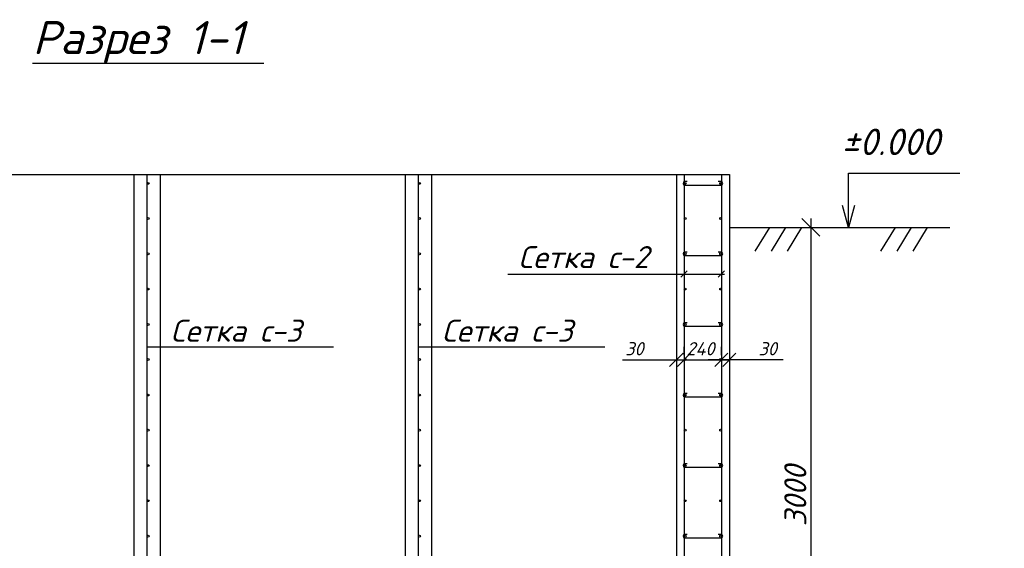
# Model space of a CAD drawing. Extents: x -119078 to 1619993, y 264752 to 340742.
# Tile 198 of 220: x 1087600 to 1098762, y 306251 to 312244. Entities that reach past the tile are written whole.
import ezdxf

# ---------------------------------------------------------------- set-up
doc = ezdxf.new("R2010")
doc.units = 0
doc.header["$MEASUREMENT"] = 0
doc.linetypes.add('CONTI', pattern=[0])
doc.layers.get('0').update_dxf_attribs({"color": 250, "linetype": 'CONTI'})
doc.layers.add('PDF _Геометрия', color=250, linetype='Continuous')
doc.layers.add('PDF _Текст', color=7, linetype='Continuous')
doc.styles.add('ICOCPEUR', font='isocpeui.ttf')
doc.styles.add('PDF ISOCPEUR Italic', font='isocpeui.ttf')

msp = doc.modelspace()

# ---------------------------------------------------------------- linework, layer by layer
at = {"layer": 'PDF _Геометрия', "color": 7, "lineweight": -3}
for points in [[(1087745.821, 311749.555), (1089650.871, 311749.555), (1090366.323, 311749.555)], [(1095044.278, 310487.988), (1095044.278, 303888.049), (1083042.465, 303888.049), (1083042.465, 310487.988)], [(1088893.084, 310487.988), (1088893.084, 303888.049)], [(1089045.488, 303938.85), (1089045.488, 310487.988)], [(1089193.659, 310487.988), (1089193.659, 303888.049)], [(1091968.614, 310487.988), (1091968.614, 303888.049)], [(1092121.018, 303938.85), (1092121.018, 310487.988)], [(1092269.188, 310487.988), (1092269.188, 303888.049)], [(1095133.181, 310487.988), (1095133.181, 303888.049)], [(1095556.525, 310487.988), (1095556.525, 303888.049)], [(1096995.896, 309886.839), (1096995.896, 310136.613), (1096995.896, 310504.922), (1098257.462, 310504.922)], [(1097063.631, 310136.613), (1096995.896, 309886.839), (1096928.161, 310136.613)], [(1095645.428, 309886.839), (1098143.159, 309886.839)], [(1096098.406, 309886.839), (1095933.302, 309620.132)], [(1096280.444, 309886.839), (1096119.573, 309620.132)], [(1096462.482, 309886.839), (1096301.611, 309620.132)], [(1097525.077, 309886.839), (1097359.972, 309620.132)], [(1097707.115, 309886.839), (1097542.01, 309620.132)], [(1097889.153, 309886.839), (1097724.049, 309620.132)], [(1093134.995, 309357.658), (1095590.393, 309357.658)], [(1095095.08, 309323.791), (1095167.048, 309395.759)], [(1095518.424, 309323.791), (1095590.393, 309395.759)], [(1091157.977, 308532.137), (1089045.488, 308532.137)], [(1094233.506, 308532.137), (1092121.018, 308532.137)]]:
    msp.add_lwpolyline(points, dxfattribs=at)
msp.add_lwpolyline([(1095645.428, 310487.988), (1095645.428, 303286.9), (1082445.549, 303286.9), (1082445.549, 310487.988)], close=True, dxfattribs=at)
for points in [[(1095167.048, 310407.553), (1095137.414, 310407.553, 0.928130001), (1095137.414, 310369.452), (1095154.348, 310369.452), (1095552.292, 310369.452, 0.928130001), (1095552.292, 310407.553), (1095518.424, 310407.553)], [(1095167.048, 309607.432), (1095137.414, 309607.432, 0.928130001), (1095137.414, 309569.331), (1095154.348, 309569.331), (1095552.292, 309569.331, 0.928130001), (1095552.292, 309607.432), (1095518.424, 309607.432)], [(1095167.048, 308807.311), (1095137.414, 308807.311, 0.928130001), (1095137.414, 308769.21), (1095154.348, 308769.21), (1095552.292, 308769.21, 0.928130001), (1095552.292, 308807.311), (1095518.424, 308807.311)], [(1095167.048, 308007.19), (1095137.414, 308007.19, 0.928130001), (1095137.414, 307969.089), (1095154.348, 307969.089), (1095552.292, 307969.089, 0.928130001), (1095552.292, 308007.19), (1095518.424, 308007.19)], [(1095167.048, 307207.069), (1095137.414, 307207.069, 0.928130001), (1095137.414, 307168.968), (1095154.348, 307168.968), (1095552.292, 307168.968, 0.928130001), (1095552.292, 307207.069), (1095518.424, 307207.069)], [(1095167.048, 306406.948), (1095137.414, 306406.948, 0.928130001), (1095137.414, 306368.847), (1095154.348, 306368.847), (1095552.292, 306368.847, 0.928130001), (1095552.292, 306406.948), (1095518.424, 306406.948)]]:
    msp.add_lwpolyline(points, format="xyb", dxfattribs=at)
at = {"layer": 'PDF _Геометрия', "color": 251, "lineweight": -3, "true_color": 0x535353}
for points in [[(1096669.921, 309789.47), (1096466.716, 309988.442)], [(1096568.318, 309988.442), (1096568.318, 303786.447)], [(1095844.399, 309886.839), (1096669.921, 309886.839)]]:
    msp.add_lwpolyline(points, dxfattribs=at)
at = {"layer": 'PDF _Геометрия', "color": 3, "lineweight": -3}
for points in [[(1095044.278, 308536.37), (1095044.278, 308439.001)], [(1095645.427, 308536.37), (1095645.427, 308439.001)], [(1094968.076, 308311.998), (1095120.48, 308464.402)], [(1095717.396, 308464.402), (1095569.225, 308311.998)], [(1094434.662, 308388.2), (1095044.278, 308388.2), (1095133.181, 308388.2), (1095281.351, 308388.2)], [(1095031.578, 308388.2), (1095653.894, 308388.2)], [(1096255.043, 308388.2), (1095645.427, 308388.2), (1095556.525, 308388.2), (1095404.121, 308388.2)]]:
    msp.add_lwpolyline(points, dxfattribs=at)
for points in [[(1095133.181, 308439.001), (1095133.181, 308536.37)], [(1095556.525, 308439.001), (1095556.525, 308536.37)], [(1095056.979, 308311.998), (1095205.149, 308464.402)], [(1095628.494, 308464.402), (1095480.323, 308311.998)]]:
    msp.add_lwpolyline(points, close=True, dxfattribs=at)
at = {"layer": 'PDF _Геометрия', "color": 7, "lineweight": -3}
for centre, radius in [((1089056.071, 310388.502), 10.584), ((1092131.601, 310388.502), 10.584), ((1095143.764, 310388.502), 10.583), ((1095545.942, 310388.502), 10.583), ((1089056.071, 309990.558), 10.584), ((1092131.601, 309990.558), 10.584), ((1095143.764, 309990.558), 10.583), ((1095545.942, 309990.558), 10.583), ((1089056.071, 309588.381), 10.584), ((1092131.601, 309588.381), 10.584), ((1095143.764, 309588.381), 10.583), ((1095545.942, 309588.381), 10.583), ((1089056.071, 309190.437), 10.584), ((1092131.601, 309190.437), 10.584), ((1095143.764, 309190.438), 10.583), ((1095545.942, 309190.438), 10.583), ((1089056.071, 308788.26), 10.584), ((1092131.601, 308788.26), 10.584), ((1095143.764, 308788.26), 10.583), ((1095545.942, 308788.26), 10.583), ((1089056.071, 308390.316), 10.584), ((1092131.601, 308390.316), 10.584), ((1095143.764, 308390.317), 10.583), ((1095545.942, 308390.317), 10.583), ((1089056.071, 307988.139), 10.584), ((1092131.601, 307988.139), 10.584), ((1095143.764, 307988.14), 10.583), ((1095545.942, 307988.14), 10.583), ((1089056.071, 307590.195), 10.584), ((1092131.601, 307590.195), 10.584), ((1095143.764, 307590.196), 10.583), ((1095545.942, 307590.196), 10.583), ((1089056.071, 307188.018), 10.584), ((1092131.601, 307188.018), 10.584), ((1095143.764, 307188.019), 10.583), ((1095545.942, 307188.019), 10.583), ((1089056.071, 306790.074), 10.584), ((1092131.601, 306790.074), 10.584), ((1095143.764, 306790.075), 10.583), ((1095545.942, 306790.075), 10.583), ((1089056.071, 306387.897), 10.584), ((1092131.601, 306387.897), 10.584), ((1095143.764, 306387.898), 10.583), ((1095545.942, 306387.898), 10.583)]:
    msp.add_circle(centre, radius, dxfattribs=at)

# ---------------------------------------------------------------- texts
at = {"linetype": 'Continuous', "lineweight": 25, "ltscale": 15, "insert": (12863.76, 311222.017), "char_height": 250, "width": 17877.44941, "attachment_point": 1, "style": 'ICOCPEUR'}
msp.add_mtext('\\pi4862.31;{\\H1.16667x;\\LАнтисейсмические мероприятия\\P\\pi0;\\H0.71428x;\\l       Для обеспечения сейсмостойкости несущих конструкций и фундаментов соблюдены все условия КМК 2.01.03-19 «Строительство в сейсмических районах».\\P\\pi5355.138;\\H1.4x;\\LАнтикоррозионная защита\\l\\P\\pi0;\\H0.71428x;       Защита конструкций от коррозии должна производиться в соответствии КМК 2.03.11-96 "Защита строительных конструкций от коррозии" ГОСТ 9.402-2004 «Покрытия лакокрасочные. Подготовка (металлических поверхностей перед окрашиванием». Антикоррозионное покрытие должно обеспечивать защиту конструкций. \\P       \\A1;Все несущие металлоконструкции грунтовать и\\A0; окрасить эмалью ПФ-115 (ГОСТ6465-76) за 2 раза по грунтовке ГФ-021 (ГОСТ 25129-82)\\A1;.\\P      Для железобетонных конструкций использовать бетон \\A0;на портландцементе по ГОСТ 10178-85*,\\A1; водонепроницаемости W\\A0;4\\A1; и морозостойкостью F100\\A0;.\\A1;\\P\\A0;       \\A1;Все \\A0;поверхности бетонных и ж.б конструкций, соприкасающиеся с грунтом обмазать \\A1;\\C256;горячим битумом за 2 раза\\A0;\\C0; по ГОСТ 28379-89.}\\P\\pi5566.64787;{\\H1.16666x;\\LАнтипросадочные мероприятия\\A1;\\l\\P\\pi0;\\H0.71428x;        В соответствии с требованиями КМК 2.02.01-98 приняты противопросадочные мероприятия для первого типа грунтовых условий. Для устранения просадочных свойств грунтов I типа предусмотрено уплотнение тяжелыми трамбовками грунтов в основании котлованов и устройство подготовки из бетона класса В7,5. Насыпные грунты и строительный мусор толщиной до 1,5м удалить и заменить засыпкой из ГПС до бетонной подготовки.}', dxfattribs=at)
at = {"layer": 'PDF _Текст', "lineweight": 30, "attachment_point": 7, "style": 'PDF ISOCPEUR Italic'}
for s, insert, char_height in [('Разрез 1-1', (1087745.821, 311751.863), 374.9679), ('±0.000', (1096915.461, 310708.883), 299.9754), ('Сетка с-2', (1093252.676, 309427.449), 249.9795), ('Сетка с-3', (1089310.592, 308593.139), 249.9795), ('Сетка с-3', (1092386.122, 308593.139), 249.9795)]:
    msp.add_mtext(s, dxfattribs=dict(at, insert=insert, char_height=char_height))
at = {"layer": 'PDF _Текст', "color": 3, "lineweight": 30, "char_height": 149.9877, "attachment_point": 7, "style": 'PDF ISOCPEUR Italic'}
for s, insert in [('30', (1094464.296, 308438.341)), ('240', (1095158.581, 308438.341)), ('30', (1095975.636, 308438.341))]:
    msp.add_mtext(s, dxfattribs=dict(at, insert=insert))
at = {"layer": 'PDF _Текст', "color": 251, "lineweight": 30, "true_color": 0x535353, "insert": (1096517.517, 306500.084), "char_height": 249.9795, "attachment_point": 7, "rotation": 90, "style": 'PDF ISOCPEUR Italic'}
msp.add_mtext('3000', dxfattribs=at)

doc.saveas('drawing.dxf')
